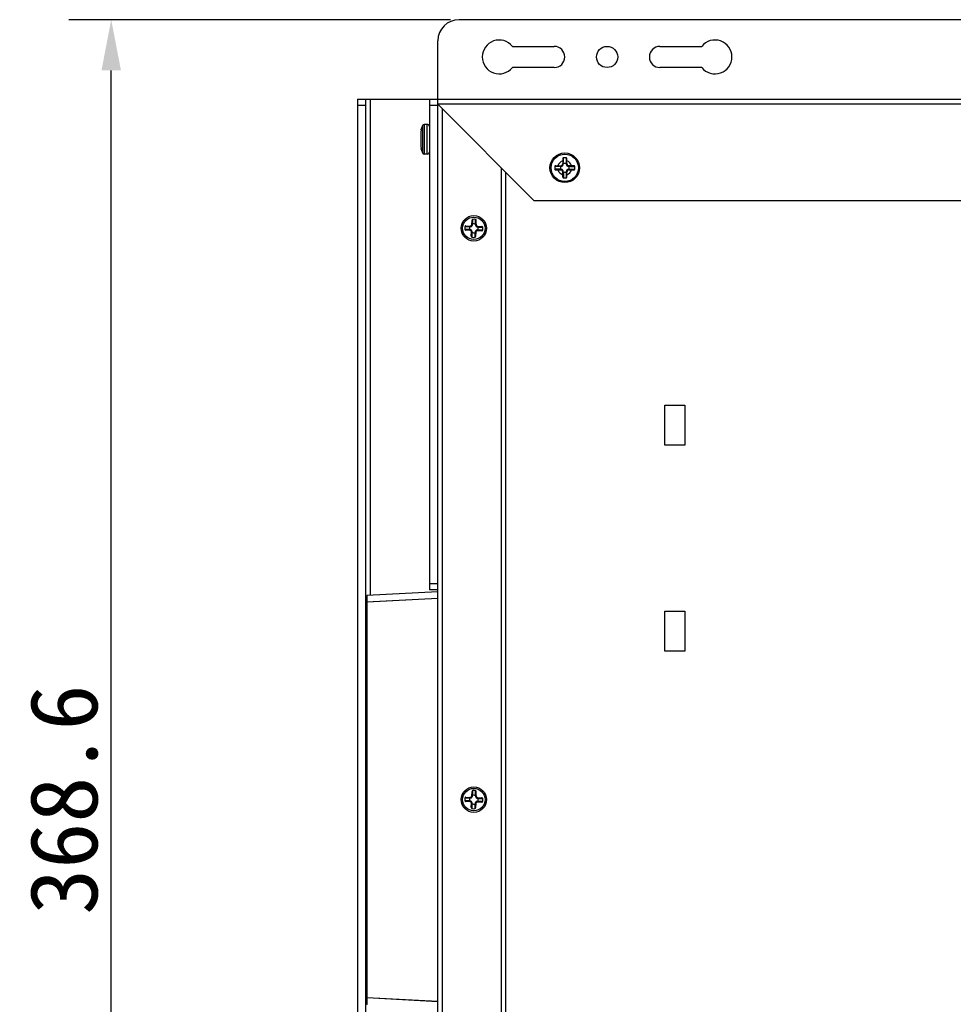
# Model space of a CAD drawing. Header units: millimetres. Extents: x 818 to 1412, y 141 to 561.
# Tile 23 of 86: x 992 to 1048, y 375 to 434. Entities that reach past the tile are written whole.
import ezdxf

# ---------------------------------------------------------------- set-up
doc = ezdxf.new("R2010")
doc.units = ezdxf.units.MM
doc.header["$LTSCALE"] = 61.468
doc.header["$PDMODE"] = 3
doc.header["$PDSIZE"] = 0.3125
doc.layers.get('0').update_dxf_attribs({"linetype": 'CONTINUOUS'})
doc.layers.get('Defpoints').update_dxf_attribs({"linetype": 'CONTINUOUS'})
doc.styles.get("Standard").update_dxf_attribs({"font": 'simfang.ttf'})
doc.dimstyles.new('DIMSTYLE_1', dxfattribs={"dimtxt": 4, "dimasz": 3, "dimexe": 2.5, "dimexo": 0.5, "dimgap": 0.75, "dimtad": 1, "dimlfac": 4, "dimdsep": 46, "dimtxsty": 'STANDARD', "dimblk": '_FILLED', "dimcen": 0.09, "dimclrt": 3, "dimazin": 2, "dimtp": 0.5, "dimtm": 0.5, "dimtfac": 1, "dimtofl": 0, "dimtmove": 0, "dimatfit": 3, "dimldrblk": '_FILLED', "dimfxl": 1, "dimtolj": 1, "dimarcsym": 0})

# ---------------------------------------------------------------- blocks, each defined once
blk = doc.blocks.new('_FILLED')
at = {"color": 0, "linetype": 'ByBlock'}
blk.add_solid([(0, 0), (-1, 0.192), (-1, -0.192)], dxfattribs=at)
blk = doc.blocks.new('*D11')
at = {"color": 0, "lineweight": -2}
for p, q in [((1017.914, 433.647), (995.363, 433.647)), ((997.863, 344.497), (997.863, 430.647)), ((1017.914, 341.497), (995.363, 341.497))]:
    blk.add_line(p, q, dxfattribs=at)
at = {"layer": 'Defpoints', "color": 0}
for p in [(997.863, 433.647), (1018.414, 433.647), (1018.414, 341.497)]:
    blk.add_point(p, dxfattribs=at)
at = {"color": 0, "lineweight": -2, "xscale": 3, "yscale": 3, "zscale": 3}
for p, rotation in [((997.863, 433.647), 90), ((997.863, 341.497), 270)]:
    blk.add_blockref('_FILLED', p, dxfattribs=dict(at, rotation=rotation))
at = {"color": 3, "insert": (995.079, 387.572), "char_height": 4, "attachment_point": 5, "rotation": 90}
blk.add_mtext('\\A1;368.6', dxfattribs=at)

msp = doc.modelspace()

# ---------------------------------------------------------------- linework, layer by layer
at = {"linetype": 'Continuous'}
for p, q in [((1098.4142, 433.6465), (1018.4142, 433.6465)), ((1017.1642, 428.6465), (1017.1642, 432.3965)), ((1021.5698, 432.0715), (1024.0392, 432.0715)), ((1030.2892, 432.0715), (1032.7586, 432.0715)), ((1024.0392, 430.8215), (1021.5698, 430.8215)), ((1032.7586, 430.8215), (1030.2892, 430.8215)), ((1012.4142, 428.9465), (1012.4142, 346.1655)), ((1012.4142, 428.9465), (1017.1642, 428.9465)), ((1012.9142, 346.1655), (1012.9142, 428.9465)), ((1013.1642, 428.9465), (1013.1642, 399.6351)), ((1016.6642, 428.9465), (1016.6642, 399.9726)), ((1017.1642, 428.9465), (1099.6642, 428.9465)), ((1012.9142, 428.5715), (1012.4142, 428.5715)), ((1017.1642, 428.5715), (1016.6642, 428.5715)), ((1017.1642, 346.4965), (1017.1642, 428.6465)), ((1022.8642, 422.9465), (1017.1642, 428.6465)), ((1099.6642, 428.6465), (1017.1642, 428.6465)), ((1017.4142, 428.3965), (1017.4142, 346.7465)), ((1016.1642, 426.9907), (1016.1642, 426.7103)), ((1016.1757, 427.1372), (1016.1759, 427.139)), ((1016.1759, 427.139), (1016.1764, 427.1421)), ((1016.1764, 427.1421), (1016.1781, 427.153)), ((1016.1781, 427.153), (1016.1798, 427.1643)), ((1016.1798, 427.1643), (1016.1799, 427.1653)), ((1016.1804, 427.1688), (1016.1805, 427.1693)), ((1016.1805, 427.1693), (1016.1809, 427.1722)), ((1016.1813, 427.1761), (1016.1813, 427.1816)), ((1016.251, 427.3895), (1016.251, 425.781)), ((1016.3636, 427.4603), (1016.3636, 425.7103)), ((1016.5392, 427.4603), (1016.3636, 427.4603)), ((1016.5392, 425.7103), (1016.5392, 427.4603)), ((1016.1736, 426.7103), (1016.1642, 426.7103)), ((1016.1642, 426.4603), (1016.1642, 426.1798)), ((1016.1642, 426.4603), (1016.1736, 426.4603)), ((1016.1813, 426.5044), (1016.1813, 426.6661)), ((1016.1759, 426.0315), (1016.1757, 426.0333)), ((1016.1764, 426.0285), (1016.1759, 426.0315)), ((1016.1781, 426.0175), (1016.1764, 426.0285)), ((1016.1799, 426.0052), (1016.1798, 426.0062)), ((1016.1805, 426.0013), (1016.1804, 426.0017)), ((1016.1813, 425.9889), (1016.1813, 425.9944)), ((1016.5392, 425.7103), (1016.3636, 425.7103)), ((1024.5392, 425.4344), (1024.5392, 425.0812)), ((1024.7892, 425.0815), (1024.7892, 425.4344)), ((1020.9142, 424.8965), (1020.9142, 350.2465)), ((1021.1642, 424.6465), (1021.1642, 350.4965)), ((1024.1263, 425.0215), (1024.4795, 425.0215)), ((1024.1263, 424.7715), (1024.4795, 424.7715)), ((1024.4205, 424.9865), (1024.4423, 424.9865)), ((1024.4423, 424.8065), (1024.4205, 424.8065)), ((1024.5392, 424.3587), (1024.5392, 424.7116)), ((1024.5742, 425.1185), (1024.5742, 425.1402)), ((1024.5742, 424.6528), (1024.5742, 424.6746)), ((1024.7542, 425.1402), (1024.7542, 425.1185)), ((1024.7542, 424.6746), (1024.7542, 424.6528)), ((1024.7892, 424.3587), (1024.7892, 424.7118)), ((1025.2021, 425.0215), (1024.8489, 425.0215)), ((1024.8489, 424.7715), (1025.2021, 424.7715)), ((1024.8861, 424.9865), (1024.9079, 424.9865)), ((1024.9079, 424.8065), (1024.8861, 424.8065)), ((1093.9642, 422.9465), (1022.8642, 422.9465)), ((1019.1734, 421.5149), (1019.187, 421.7974)), ((1019.2309, 421.8166), (1019.2332, 421.8526)), ((1019.2309, 421.8166), (1019.2332, 421.8526)), ((1019.395, 421.8086), (1019.3962, 421.8447)), ((1019.4231, 421.5027), (1019.4368, 421.7853)), ((1018.7941, 421.2632), (1018.7581, 421.2655)), ((1018.7941, 421.2632), (1018.7581, 421.2655)), ((1018.766, 421.4285), (1018.8021, 421.4273)), ((1019.0958, 421.2057), (1018.8133, 421.2194)), ((1018.8254, 421.4691), (1019.108, 421.4554)), ((1019.06, 421.2425), (1019.0414, 421.2434)), ((1019.0501, 421.4232), (1019.0687, 421.4223)), ((1019.1416, 420.8577), (1019.1553, 421.1403)), ((1019.2102, 421.5507), (1019.2111, 421.5693)), ((1019.3909, 421.5606), (1019.39, 421.542)), ((1019.405, 421.1281), (1019.3914, 420.8457)), ((1019.4704, 421.1876), (1019.753, 421.174)), ((1019.4826, 421.4373), (1019.7651, 421.4237)), ((1019.5283, 421.2199), (1019.5097, 421.2208)), ((1019.5184, 421.4005), (1019.537, 421.3997)), ((1019.8124, 421.2145), (1019.7763, 421.2158)), ((1019.7843, 421.3798), (1019.8203, 421.3776)), ((1019.1822, 420.7983), (1019.1834, 420.8344)), ((1019.1875, 421.0824), (1019.1884, 421.101)), ((1019.3475, 420.8264), (1019.3452, 420.7904)), ((1019.3475, 420.8264), (1019.3452, 420.7904)), ((1019.3682, 421.0924), (1019.3673, 421.0737)), ((1030.58, 408.5218), (1030.58, 410.8713)), ((1030.58, 410.8713), (1031.7484, 410.8713)), ((1031.7484, 410.8713), (1031.7484, 408.5218)), ((1031.7484, 408.5218), (1030.58, 408.5218)), ((1016.6642, 400.3476), (1017.1642, 400.3476)), ((1017.1642, 399.848), (1012.9642, 399.6279)), ((1012.9642, 375.4841), (1012.9642, 399.6279)), ((1012.9892, 375.4795), (1012.9892, 399.6259)), ((1017.1642, 399.9726), (1016.6642, 399.9726)), ((1012.9642, 399.253), (1017.1642, 399.4732)), ((1012.9892, 399.2511), (1017.1642, 399.4699)), ((1030.58, 396.347), (1030.58, 398.6965)), ((1030.58, 398.6965), (1031.7484, 398.6965)), ((1031.7484, 398.6965), (1031.7484, 396.347)), ((1031.7484, 396.347), (1030.58, 396.347)), ((1019.1734, 387.7649), (1019.187, 388.0474)), ((1019.2309, 388.0666), (1019.2332, 388.1026)), ((1019.395, 388.0586), (1019.3962, 388.0947)), ((1019.4231, 387.7527), (1019.4368, 388.0353)), ((1018.7941, 387.5132), (1018.7581, 387.5155)), ((1018.7941, 387.5132), (1018.7581, 387.5155)), ((1018.766, 387.6785), (1018.8021, 387.6773)), ((1019.0958, 387.4557), (1018.8133, 387.4694)), ((1018.8254, 387.7191), (1019.108, 387.7054)), ((1019.06, 387.4925), (1019.0414, 387.4934)), ((1019.0501, 387.6732), (1019.0687, 387.6723)), ((1019.1416, 387.1077), (1019.1553, 387.3903)), ((1019.2102, 387.8007), (1019.2111, 387.8193)), ((1019.3909, 387.8106), (1019.39, 387.792)), ((1019.4704, 387.4376), (1019.753, 387.424)), ((1019.4826, 387.6873), (1019.7651, 387.6737)), ((1019.5283, 387.4699), (1019.5097, 387.4708)), ((1019.5184, 387.6505), (1019.537, 387.6497)), ((1019.8124, 387.4645), (1019.7763, 387.4658)), ((1019.7843, 387.6298), (1019.8203, 387.6276)), ((1019.1822, 387.0483), (1019.1834, 387.0844)), ((1019.1875, 387.3324), (1019.1884, 387.351)), ((1019.3475, 387.0764), (1019.3452, 387.0404)), ((1019.3682, 387.3424), (1019.3673, 387.3237)), ((1019.405, 387.3781), (1019.3914, 387.0957)), ((1017.1642, 375.6389), (1012.9642, 375.859)), ((1017.1642, 375.6356), (1012.9892, 375.8544)), ((1012.9642, 375.4841), (1012.9894, 375.4828))]:
    msp.add_line(p, q, dxfattribs=at)
for centre, radius in [((1027.1642, 431.4465), 0.625), ((1024.6642, 424.8965), 0.875), ((1024.6642, 424.8965), 0.8043), ((1019.2892, 421.3215), 0.75), ((1019.2892, 421.3215), 0.6625), ((1019.2892, 387.5715), 0.75), ((1019.2892, 387.5715), 0.6625)]:
    msp.add_circle(centre, radius, dxfattribs=at)
for centre, radius, start, end in [((1018.4142, 432.3965), 1.25, 90, 180), ((1020.7892, 431.4465), 1, 38.682187, 321.317813), ((1033.5392, 431.4465), 1, 218.682187, 141.317813), ((1024.0392, 431.4465), 0.625, 270, 90), ((1030.2892, 431.4465), 0.625, 90, 270), ((1017.1022, 426.991), 0.938, 174.613607, 180.016023), ((1017.0869, 426.9922), 0.9226, 173.822079, 174.595077), ((1017.0807, 426.9928), 0.9165, 173.213965, 173.821899), ((1017.0716, 426.9939), 0.9073, 171.812644, 173.215301), ((1018.4752, 426.7911), 2.3255, 171.441565, 171.792336), ((1015.5957, 427.2514), 0.5906, 351.62262, 351.961209), ((1017.0392, 427.0096), 0.875, 154.262045, 168.660011), ((1016.3636, 427.3353), 0.125, 90, 154.261877), ((1016.5392, 427.3353), 0.125, 0, 90), ((1017.1022, 426.1795), 0.938, 179.98397, 185.386364), ((1017.0869, 426.1784), 0.9227, 185.404921, 186.163122), ((1017.0808, 426.1777), 0.9165, 186.163268, 186.786), ((1017.0717, 426.1766), 0.9073, 186.784681, 188.187268), ((1018.4782, 426.3798), 2.3285, 188.207791, 188.55829), ((1014.2011, 425.7115), 2.0006, 8.471336, 8.798586), ((1015.6575, 425.9281), 0.5281, 8.018624, 8.397843), ((1015.9655, 425.971), 0.2171, 7.221381, 8.010761), ((1017.0392, 426.161), 0.875, 191.339989, 205.737955), ((1016.3636, 425.8353), 0.125, 205.738123, 270), ((1016.5392, 425.8353), 0.125, 270, 0), ((1024.6642, 424.8965), 0.4243, 107.133472, 162.866528), ((1024.6642, 424.8965), 0.5964, 82.20693, 97.793471), ((1024.6642, 424.8965), 0.4243, 17.133472, 72.866528), ((1024.6642, 424.8965), 0.5964, 172.206036, 187.793603), ((1024.6642, 424.8965), 0.4243, 197.133472, 252.866528), ((1024.6642, 424.8965), 0.2598, 159.732099, 200.267901), ((1024.6642, 424.8965), 0.2598, 69.732099, 110.267901), ((1024.6642, 424.8965), 0.2598, 249.732099, 290.267901), ((1024.6642, 424.8965), 0.4243, 287.133472, 342.866528), ((1024.6642, 424.8965), 0.2598, 339.732099, 20.267901), ((1024.6642, 424.8965), 0.5964, 352.206529, 7.792992), ((1024.6642, 424.8965), 0.5964, 262.206401, 277.793951), ((1019.2892, 421.3215), 0.534, 78.443235, 96.023176), ((1019.2892, 421.3215), 0.534, 168.44294, 186.023172), ((1019.2892, 421.3215), 0.2598, 156.965876, 197.501679), ((1019.0988, 421.2404), 0.0351, 239.748563, 241.124735), ((1019.2081, 421.5119), 0.0351, 149.748474, 151.124665), ((1019.2892, 421.3215), 0.2598, 66.965876, 107.501679), ((1019.4796, 421.4026), 0.0351, 59.748563, 61.124735), ((1019.2892, 421.3215), 0.2598, 336.965876, 17.501679), ((1019.2892, 421.3215), 0.534, 348.443737, 6.024174), ((1019.2892, 421.3215), 0.534, 258.443959, 276.02451), ((1019.2892, 421.3215), 0.2598, 246.965876, 287.501679), ((1019.3703, 421.1311), 0.0351, 329.748474, 331.124669), ((1019.2892, 387.5715), 0.534, 78.443235, 96.023176), ((1019.2892, 387.5715), 0.534, 168.44294, 186.023172), ((1019.2892, 387.5715), 0.2598, 156.965876, 197.501679), ((1019.0988, 387.4904), 0.0351, 239.748563, 241.124735), ((1019.2081, 387.7619), 0.0351, 149.748474, 151.124665), ((1019.2892, 387.5715), 0.2598, 66.965876, 107.501679), ((1019.4796, 387.6526), 0.0351, 59.748563, 61.124735), ((1019.2892, 387.5715), 0.2598, 336.965876, 17.501679), ((1019.2892, 387.5715), 0.534, 348.443737, 6.024174), ((1019.2892, 387.5715), 0.534, 258.443959, 276.02451), ((1019.2892, 387.5715), 0.2598, 246.965876, 287.501679), ((1019.3703, 387.3811), 0.0351, 329.748474, 331.124669)]:
    msp.add_arc(centre, radius, start, end, dxfattribs=at)
for centre, major_axis, ratio, start_param, end_param in [((1024.4127, 425.148), (-0.09, 0.09), 0.9883345, -3.9211239, -2.3620614), ((1024.4127, 424.645), (0.09, 0.09), 0.9883345, -0.7795313, 0.7795313), ((1024.9157, 425.148), (0.09, 0.09), 0.9883345, -3.9211239, -2.3620614), ((1024.9157, 424.645), (-0.09, 0.09), 0.9883345, -0.7795313, 0.7795313), ((1019.0251, 421.0818), (0.095, 0.0863), 0.982677, -0.7766612, 0.7766612), ((1019.0494, 421.5856), (-0.0863, 0.095), 0.982677, -3.9182539, -2.3649315), ((1019.529, 421.0574), (-0.0863, 0.095), 0.982677, -0.7766612, 0.7766612), ((1019.5533, 421.5613), (0.095, 0.0863), 0.982677, 2.3649315, 3.9182539), ((1019.0251, 387.3318), (0.095, 0.0863), 0.982677, -0.7766612, 0.7766612), ((1019.0494, 387.8356), (-0.0863, 0.095), 0.982677, -3.9182539, -2.3649315), ((1019.529, 387.3074), (-0.0863, 0.095), 0.982677, -0.7766612, 0.7766612), ((1019.5533, 387.8113), (0.095, 0.0863), 0.982677, 2.3649315, 3.9182539)]:
    msp.add_ellipse(centre, major_axis=major_axis, ratio=ratio, start_param=start_param, end_param=end_param, dxfattribs=at)
for points, knots in [([(1016.1809, 427.1722), (1016.181, 427.1727), (1016.1811, 427.174), (1016.1813, 427.1753), (1016.1813, 427.1761)], [0, 0, 0, 0, 0.3436965, 1, 1, 1, 1]), ([(1016.1813, 426.6661), (1016.1813, 426.6721), (1016.1809, 426.6828), (1016.1794, 426.6965), (1016.1773, 426.7052), (1016.1754, 426.7093), (1016.1741, 426.7103), (1016.1736, 426.7103)], [0, 0, 0, 0, 0.388859, 0.7025127, 0.9072126, 0.9657382, 1, 1, 1, 1]), ([(1016.1736, 426.4603), (1016.1741, 426.4603), (1016.1754, 426.4613), (1016.1773, 426.4653), (1016.1794, 426.474), (1016.1809, 426.4877), (1016.1813, 426.4985), (1016.1813, 426.5044)], [0, 0, 0, 0, 0.034256, 0.0927679, 0.2974745, 0.6111687, 1, 1, 1, 1]), ([(1016.1813, 425.9944), (1016.1813, 425.9946), (1016.1812, 425.9959), (1016.181, 425.9972), (1016.1809, 425.9983)], [0, 0, 0, 0, 0.1545568, 1, 1, 1, 1]), ([(1024.5833, 425.4874), (1024.5771, 425.4865), (1024.5649, 425.4823), (1024.5504, 425.4698), (1024.5413, 425.4531), (1024.5392, 425.4406), (1024.5392, 425.4344)], [0, 0, 0, 0, 0.2512096, 0.501524, 0.7508628, 1, 1, 1, 1]), ([(1024.5742, 425.1402), (1024.5761, 425.1698), (1024.5786, 425.2282), (1024.5816, 425.344), (1024.5827, 425.4301), (1024.5833, 425.4874)], [0, 0, 0, 0, 0.2555544, 0.505619, 1, 1, 1, 1]), ([(1024.7892, 425.4344), (1024.7892, 425.4406), (1024.7871, 425.4531), (1024.778, 425.4698), (1024.7634, 425.4823), (1024.7513, 425.4865), (1024.7451, 425.4874)], [0, 0, 0, 0, 0.2491106, 0.4984704, 0.7488147, 1, 1, 1, 1]), ([(1024.7451, 425.4874), (1024.7457, 425.4301), (1024.7468, 425.344), (1024.7498, 425.2282), (1024.7523, 425.1698), (1024.7542, 425.1402)], [0, 0, 0, 0, 0.4943817, 0.7444459, 1, 1, 1, 1]), ([(1024.1263, 425.0215), (1024.1201, 425.0215), (1024.1076, 425.0194), (1024.0909, 425.0103), (1024.0784, 424.9958), (1024.0742, 424.9836), (1024.0733, 424.9774)], [0, 0, 0, 0, 0.2491153, 0.4984795, 0.7488136, 1, 1, 1, 1]), ([(1024.4205, 424.9865), (1024.391, 424.9846), (1024.3325, 424.9821), (1024.2167, 424.9791), (1024.1306, 424.978), (1024.0733, 424.9774)], [0, 0, 0, 0, 0.2555549, 0.5056199, 1, 1, 1, 1]), ([(1024.4205, 424.8065), (1024.391, 424.8084), (1024.3325, 424.8109), (1024.2167, 424.8139), (1024.1306, 424.815), (1024.0733, 424.8156)], [0, 0, 0, 0, 0.2555542, 0.505619, 1, 1, 1, 1]), ([(1024.0733, 424.8156), (1024.0742, 424.8094), (1024.0784, 424.7973), (1024.0909, 424.7828), (1024.1076, 424.7736), (1024.1201, 424.7715), (1024.1263, 424.7715)], [0, 0, 0, 0, 0.2512116, 0.5015178, 0.7508622, 1, 1, 1, 1]), ([(1024.4205, 424.9865), (1024.4218, 424.9914), (1024.4258, 425.0009), (1024.4355, 425.0125), (1024.4478, 425.0199), (1024.4568, 425.0215), (1024.4611, 425.0215)], [0, 0, 0, 0, 0.2663233, 0.5299847, 0.7765213, 1, 1, 1, 1]), ([(1024.4205, 424.8065), (1024.4218, 424.8016), (1024.4258, 424.7921), (1024.4355, 424.7805), (1024.4478, 424.7732), (1024.4568, 424.7715), (1024.4611, 424.7715)], [0, 0, 0, 0, 0.2663237, 0.5299853, 0.7765217, 1, 1, 1, 1]), ([(1024.4423, 424.9865), (1024.4575, 424.9865), (1024.4825, 424.9898), (1024.5146, 425.0039), (1024.5385, 425.0222), (1024.5568, 425.0461), (1024.5709, 425.0783), (1024.5742, 425.1032), (1024.5742, 425.1185)], [0, 0, 0, 0, 0.2192758, 0.353612, 0.5000012, 0.6463898, 0.780726, 1, 1, 1, 1]), ([(1024.4423, 424.9865), (1024.4434, 424.9913), (1024.4469, 425.0005), (1024.4555, 425.0121), (1024.4667, 425.0198), (1024.4752, 425.0215), (1024.4793, 425.0215)], [0, 0, 0, 0, 0.2700347, 0.5355223, 0.7801852, 1, 1, 1, 1]), ([(1024.4423, 424.8065), (1024.4434, 424.8017), (1024.4469, 424.7925), (1024.4555, 424.7809), (1024.4667, 424.7733), (1024.4752, 424.7715), (1024.4793, 424.7715)], [0, 0, 0, 0, 0.2700346, 0.5355222, 0.7801851, 1, 1, 1, 1]), ([(1024.5742, 424.6746), (1024.5742, 424.6899), (1024.5709, 424.7148), (1024.5568, 424.7469), (1024.5385, 424.7708), (1024.5146, 424.7891), (1024.4825, 424.8032), (1024.4575, 424.8065), (1024.4423, 424.8065)], [0, 0, 0, 0, 0.2192747, 0.3536109, 0.5000009, 0.6463904, 0.780726, 1, 1, 1, 1]), ([(1024.5392, 425.0812), (1024.5392, 425.075), (1024.5382, 425.0646), (1024.5329, 425.0494), (1024.524, 425.0367), (1024.5112, 425.0278), (1024.4961, 425.0225), (1024.4857, 425.0215), (1024.4795, 425.0215)], [0, 0, 0, 0, 0.1947192, 0.3257942, 0.5001501, 0.6743934, 0.8053736, 1, 1, 1, 1]), ([(1024.4795, 424.7715), (1024.4857, 424.7715), (1024.4962, 424.7705), (1024.5114, 424.7652), (1024.5242, 424.7562), (1024.5331, 424.7433), (1024.5382, 424.7282), (1024.5392, 424.7178), (1024.5392, 424.7116)], [0, 0, 0, 0, 0.1950329, 0.3265391, 0.5015586, 0.6753759, 0.8058854, 1, 1, 1, 1]), ([(1024.5742, 425.1402), (1024.5693, 425.1389), (1024.5598, 425.1349), (1024.5482, 425.1253), (1024.5408, 425.113), (1024.5392, 425.1039), (1024.5392, 425.0996)], [0, 0, 0, 0, 0.2663239, 0.5299856, 0.7765219, 1, 1, 1, 1]), ([(1024.5742, 425.1185), (1024.5694, 425.1173), (1024.5602, 425.1138), (1024.5486, 425.1052), (1024.541, 425.094), (1024.5392, 425.0855), (1024.5392, 425.0815)], [0, 0, 0, 0, 0.2700345, 0.535522, 0.7801849, 1, 1, 1, 1]), ([(1024.5742, 424.6746), (1024.5694, 424.6757), (1024.5602, 424.6792), (1024.5486, 424.6878), (1024.541, 424.699), (1024.5392, 424.7076), (1024.5392, 424.7116)], [0, 0, 0, 0, 0.2700342, 0.5355214, 0.7801845, 1, 1, 1, 1]), ([(1024.5742, 424.6528), (1024.5693, 424.6541), (1024.5598, 424.6581), (1024.5482, 424.6678), (1024.5408, 424.6801), (1024.5392, 424.6891), (1024.5392, 424.6934)], [0, 0, 0, 0, 0.2663237, 0.5299854, 0.7765217, 1, 1, 1, 1]), ([(1024.5742, 424.6528), (1024.5761, 424.6233), (1024.5786, 424.5648), (1024.5816, 424.4491), (1024.5827, 424.3629), (1024.5833, 424.3057)], [0, 0, 0, 0, 0.2555542, 0.505619, 1, 1, 1, 1]), ([(1024.7542, 424.6528), (1024.7523, 424.6233), (1024.7498, 424.5648), (1024.7468, 424.4491), (1024.7457, 424.3629), (1024.7451, 424.3057)], [0, 0, 0, 0, 0.2555546, 0.5056196, 1, 1, 1, 1]), ([(1024.7542, 425.1402), (1024.7591, 425.1389), (1024.7686, 425.1349), (1024.7802, 425.1253), (1024.7876, 425.113), (1024.7892, 425.1039), (1024.7892, 425.0996)], [0, 0, 0, 0, 0.2663245, 0.5299863, 0.7765224, 1, 1, 1, 1]), ([(1024.7542, 425.1185), (1024.7542, 425.1032), (1024.7575, 425.0783), (1024.7716, 425.0461), (1024.7899, 425.0222), (1024.8138, 425.0039), (1024.8459, 424.9898), (1024.8709, 424.9865), (1024.8861, 424.9865)], [0, 0, 0, 0, 0.2192747, 0.3536109, 0.5000009, 0.6463904, 0.780726, 1, 1, 1, 1]), ([(1024.7542, 425.1185), (1024.759, 425.1173), (1024.7682, 425.1138), (1024.7798, 425.1052), (1024.7874, 425.094), (1024.7892, 425.0855), (1024.7892, 425.0815)], [0, 0, 0, 0, 0.2700342, 0.5355214, 0.7801845, 1, 1, 1, 1]), ([(1024.8861, 424.8065), (1024.8709, 424.8065), (1024.8459, 424.8032), (1024.8138, 424.7891), (1024.7899, 424.7708), (1024.7716, 424.7469), (1024.7575, 424.7148), (1024.7542, 424.6899), (1024.7542, 424.6746)], [0, 0, 0, 0, 0.2192758, 0.353612, 0.5000012, 0.6463898, 0.780726, 1, 1, 1, 1]), ([(1024.7542, 424.6746), (1024.759, 424.6757), (1024.7682, 424.6792), (1024.7798, 424.6878), (1024.7874, 424.699), (1024.7892, 424.7076), (1024.7892, 424.7116)], [0, 0, 0, 0, 0.2700345, 0.535522, 0.7801849, 1, 1, 1, 1]), ([(1024.7542, 424.6528), (1024.7591, 424.6541), (1024.7686, 424.6581), (1024.7802, 424.6678), (1024.7876, 424.6801), (1024.7892, 424.6891), (1024.7892, 424.6934)], [0, 0, 0, 0, 0.2663233, 0.5299847, 0.7765213, 1, 1, 1, 1]), ([(1024.8489, 425.0215), (1024.8427, 425.0215), (1024.8322, 425.0225), (1024.817, 425.0278), (1024.8042, 425.0368), (1024.7953, 425.0497), (1024.7902, 425.0648), (1024.7892, 425.0753), (1024.7892, 425.0815)], [0, 0, 0, 0, 0.1950329, 0.3265391, 0.5015586, 0.6753759, 0.8058854, 1, 1, 1, 1]), ([(1024.7892, 424.7118), (1024.7892, 424.718), (1024.7902, 424.7285), (1024.7955, 424.7436), (1024.8044, 424.7564), (1024.8172, 424.7653), (1024.8323, 424.7705), (1024.8427, 424.7715), (1024.8489, 424.7715)], [0, 0, 0, 0, 0.1947192, 0.3257942, 0.5001501, 0.6743934, 0.8053736, 1, 1, 1, 1]), ([(1024.8861, 424.9865), (1024.885, 424.9913), (1024.8815, 425.0005), (1024.8729, 425.0121), (1024.8617, 425.0198), (1024.8531, 425.0215), (1024.8491, 425.0215)], [0, 0, 0, 0, 0.2700346, 0.5355222, 0.7801851, 1, 1, 1, 1]), ([(1024.8861, 424.8065), (1024.885, 424.8017), (1024.8815, 424.7925), (1024.8729, 424.7809), (1024.8617, 424.7733), (1024.8531, 424.7715), (1024.8491, 424.7715)], [0, 0, 0, 0, 0.2700347, 0.5355223, 0.7801852, 1, 1, 1, 1]), ([(1024.9079, 424.9865), (1024.9066, 424.9914), (1024.9026, 425.0009), (1024.8929, 425.0125), (1024.8806, 425.0199), (1024.8716, 425.0215), (1024.8673, 425.0215)], [0, 0, 0, 0, 0.2663246, 0.5299864, 0.7765225, 1, 1, 1, 1]), ([(1024.9079, 424.8065), (1024.9066, 424.8016), (1024.9026, 424.7921), (1024.8929, 424.7805), (1024.8806, 424.7732), (1024.8716, 424.7715), (1024.8673, 424.7715)], [0, 0, 0, 0, 0.2663239, 0.5299856, 0.7765219, 1, 1, 1, 1]), ([(1024.9079, 424.9865), (1024.9374, 424.9846), (1024.9959, 424.9821), (1025.1116, 424.9791), (1025.1978, 424.978), (1025.255, 424.9774)], [0, 0, 0, 0, 0.255554, 0.5056181, 1, 1, 1, 1]), ([(1024.9079, 424.8065), (1024.9374, 424.8084), (1024.9959, 424.8109), (1025.1116, 424.8139), (1025.1978, 424.815), (1025.255, 424.8156)], [0, 0, 0, 0, 0.2555544, 0.505619, 1, 1, 1, 1]), ([(1025.255, 424.9774), (1025.2542, 424.9836), (1025.25, 424.9958), (1025.2375, 425.0103), (1025.2208, 425.0194), (1025.2083, 425.0215), (1025.2021, 425.0215)], [0, 0, 0, 0, 0.2512116, 0.5015187, 0.7508625, 1, 1, 1, 1]), ([(1025.2021, 424.7715), (1025.2083, 424.7715), (1025.2208, 424.7736), (1025.2375, 424.7828), (1025.25, 424.7973), (1025.2542, 424.8094), (1025.255, 424.8156)], [0, 0, 0, 0, 0.2491152, 0.4984789, 0.7488136, 1, 1, 1, 1]), ([(1024.5392, 424.3587), (1024.5392, 424.3524), (1024.5413, 424.3399), (1024.5504, 424.3232), (1024.5649, 424.3107), (1024.5771, 424.3065), (1024.5833, 424.3057)], [0, 0, 0, 0, 0.2491106, 0.498471, 0.7488147, 1, 1, 1, 1]), ([(1024.7451, 424.3057), (1024.7513, 424.3065), (1024.7635, 424.3107), (1024.778, 424.3232), (1024.7871, 424.3399), (1024.7892, 424.3524), (1024.7892, 424.3587)], [0, 0, 0, 0, 0.2512095, 0.5015232, 0.7508626, 1, 1, 1, 1]), ([(1019.2332, 421.8526), (1019.2267, 421.8519), (1019.214, 421.8476), (1019.1993, 421.8342), (1019.1899, 421.8168), (1019.1874, 421.8039), (1019.187, 421.7974)], [0, 0, 0, 0, 0.2495137, 0.4993952, 0.7495802, 1, 1, 1, 1]), ([(1019.22, 421.6637), (1019.2211, 421.6765), (1019.225, 421.7275), (1019.2284, 421.7785), (1019.2309, 421.8166)], [0, 0, 0, 0, 0.2517513, 1, 1, 1, 1]), ([(1019.391, 421.6544), (1019.3912, 421.6673), (1019.3922, 421.7187), (1019.3937, 421.7702), (1019.395, 421.8086)], [0, 0, 0, 0, 0.2517732, 1, 1, 1, 1]), ([(1019.4368, 421.7853), (1019.4371, 421.7918), (1019.4358, 421.8049), (1019.4281, 421.8232), (1019.4147, 421.8379), (1019.4025, 421.8434), (1019.3962, 421.8447)], [0, 0, 0, 0, 0.2504117, 0.5006647, 0.750567, 1, 1, 1, 1]), ([(1018.7581, 421.2655), (1018.7588, 421.259), (1018.7631, 421.2463), (1018.7765, 421.2316), (1018.7939, 421.2222), (1018.8068, 421.2197), (1018.8133, 421.2194)], [0, 0, 0, 0, 0.2495137, 0.4993952, 0.7495802, 1, 1, 1, 1]), ([(1018.8254, 421.4691), (1018.8189, 421.4694), (1018.8058, 421.4681), (1018.7875, 421.4604), (1018.7728, 421.4471), (1018.7673, 421.4348), (1018.766, 421.4285)], [0, 0, 0, 0, 0.2504116, 0.5006645, 0.7505669, 1, 1, 1, 1]), ([(1018.947, 421.2523), (1018.9342, 421.2534), (1018.8832, 421.2574), (1018.8323, 421.2608), (1018.7941, 421.2632)], [0, 0, 0, 0, 0.2517513, 1, 1, 1, 1]), ([(1018.8021, 421.4273), (1018.8149, 421.4269), (1018.8663, 421.4252), (1018.9177, 421.4239), (1018.9563, 421.4234)], [0, 0, 0, 0, 0.2485784, 1, 1, 1, 1]), ([(1019.0414, 421.2434), (1019.0334, 421.2443), (1019.002, 421.2476), (1018.9705, 421.2504), (1018.947, 421.2523)], [0, 0, 0, 0, 0.2536174, 1, 1, 1, 1]), ([(1018.9563, 421.4234), (1018.9641, 421.4232), (1018.9953, 421.4229), (1019.0266, 421.4228), (1019.0501, 421.4232)], [0, 0, 0, 0, 0.2470529, 1, 1, 1, 1]), ([(1019.0414, 421.2434), (1019.0425, 421.2384), (1019.046, 421.2287), (1019.0551, 421.2167), (1019.067, 421.2088), (1019.076, 421.2067), (1019.0803, 421.2065)], [0, 0, 0, 0, 0.2658335, 0.529359, 0.7760915, 1, 1, 1, 1]), ([(1019.0501, 421.4232), (1019.0517, 421.428), (1019.0561, 421.4373), (1019.0663, 421.4484), (1019.0789, 421.4552), (1019.0881, 421.4564), (1019.0924, 421.4562)], [0, 0, 0, 0, 0.2658315, 0.5293565, 0.7760898, 1, 1, 1, 1]), ([(1019.1884, 421.101), (1019.1892, 421.1166), (1019.1873, 421.1423), (1019.1749, 421.1761), (1019.1573, 421.2018), (1019.1335, 421.2218), (1019.1009, 421.2374), (1019.0756, 421.2417), (1019.06, 421.2425)], [0, 0, 0, 0, 0.2179277, 0.3525224, 0.4999996, 0.6474776, 0.7820725, 1, 1, 1, 1]), ([(1019.06, 421.2425), (1019.0613, 421.2358), (1019.066, 421.2232), (1019.0756, 421.2134), (1019.0812, 421.2101)], [0, 0, 0, 0, 0.5137088, 1, 1, 1, 1]), ([(1019.0687, 421.4223), (1019.0843, 421.4215), (1019.1099, 421.4234), (1019.1438, 421.4358), (1019.1695, 421.4534), (1019.1895, 421.4773), (1019.2051, 421.5098), (1019.2094, 421.5351), (1019.2102, 421.5507)], [0, 0, 0, 0, 0.2179275, 0.3525223, 0.5000006, 0.647478, 0.7820724, 1, 1, 1, 1]), ([(1019.0687, 421.4223), (1019.0701, 421.427), (1019.0741, 421.4361), (1019.0834, 421.4472), (1019.0951, 421.4543), (1019.1038, 421.4556), (1019.1079, 421.4554)], [0, 0, 0, 0, 0.2685637, 0.5334998, 0.7788017, 1, 1, 1, 1]), ([(1019.0819, 421.2097), (1019.083, 421.2091), (1019.0874, 421.207), (1019.0922, 421.2059), (1019.0958, 421.2057)], [0, 0, 0, 0, 0.2625236, 1, 1, 1, 1]), ([(1019.0958, 421.2057), (1019.1023, 421.2054), (1019.1133, 421.204), (1019.129, 421.198), (1019.1422, 421.1882), (1019.1508, 421.1742), (1019.1552, 421.1579), (1019.1556, 421.1469), (1019.1553, 421.1403)], [0, 0, 0, 0, 0.1952129, 0.3251925, 0.4992951, 0.6739739, 0.8043945, 1, 1, 1, 1]), ([(1019.1734, 421.5149), (1019.1731, 421.5084), (1019.1717, 421.4974), (1019.1657, 421.4817), (1019.1559, 421.4685), (1019.1419, 421.4599), (1019.1256, 421.4555), (1019.1145, 421.4551), (1019.108, 421.4554)], [0, 0, 0, 0, 0.195203, 0.3251757, 0.4992667, 0.6739537, 0.8043839, 1, 1, 1, 1]), ([(1019.1875, 421.0824), (1019.1827, 421.084), (1019.1734, 421.0884), (1019.1623, 421.0986), (1019.1555, 421.1113), (1019.1543, 421.1204), (1019.1545, 421.1247)], [0, 0, 0, 0, 0.2658335, 0.529359, 0.7760915, 1, 1, 1, 1]), ([(1019.1884, 421.101), (1019.1837, 421.1024), (1019.1746, 421.1064), (1019.1635, 421.1157), (1019.1564, 421.1274), (1019.1551, 421.1361), (1019.1553, 421.1402)], [0, 0, 0, 0, 0.2685636, 0.5334995, 0.7788015, 1, 1, 1, 1]), ([(1019.1774, 421.5288), (1019.1768, 421.5277), (1019.1747, 421.5233), (1019.1736, 421.5185), (1019.1734, 421.5149)], [0, 0, 0, 0, 0.2625236, 1, 1, 1, 1]), ([(1019.2111, 421.5693), (1019.2061, 421.5682), (1019.1964, 421.5647), (1019.1844, 421.5556), (1019.1764, 421.5437), (1019.1744, 421.5347), (1019.1741, 421.5304)], [0, 0, 0, 0, 0.2658335, 0.529359, 0.7760915, 1, 1, 1, 1]), ([(1019.2102, 421.5507), (1019.2035, 421.5494), (1019.1909, 421.5447), (1019.181, 421.5351), (1019.1778, 421.5296)], [0, 0, 0, 0, 0.5137089, 1, 1, 1, 1]), ([(1019.2111, 421.5693), (1019.212, 421.5773), (1019.2153, 421.6087), (1019.2181, 421.6402), (1019.22, 421.6637)], [0, 0, 0, 0, 0.2536174, 1, 1, 1, 1]), ([(1019.5097, 421.2208), (1019.4941, 421.2215), (1019.4685, 421.2196), (1019.4346, 421.2072), (1019.4089, 421.1896), (1019.3889, 421.1658), (1019.3733, 421.1333), (1019.369, 421.1079), (1019.3682, 421.0924)], [0, 0, 0, 0, 0.2179275, 0.3525223, 0.5000006, 0.647478, 0.7820724, 1, 1, 1, 1]), ([(1019.39, 421.542), (1019.3892, 421.5264), (1019.3911, 421.5008), (1019.4035, 421.4669), (1019.4211, 421.4412), (1019.4449, 421.4213), (1019.4774, 421.4056), (1019.5028, 421.4013), (1019.5184, 421.4005)], [0, 0, 0, 0, 0.2179277, 0.3525224, 0.4999996, 0.6474776, 0.7820725, 1, 1, 1, 1]), ([(1019.39, 421.542), (1019.3947, 421.5406), (1019.4038, 421.5366), (1019.4149, 421.5274), (1019.422, 421.5156), (1019.4233, 421.5069), (1019.4231, 421.5028)], [0, 0, 0, 0, 0.2685636, 0.5334995, 0.7788015, 1, 1, 1, 1]), ([(1019.3909, 421.5606), (1019.3907, 421.5685), (1019.3904, 421.5998), (1019.3907, 421.631), (1019.391, 421.6544)], [0, 0, 0, 0, 0.253591, 1, 1, 1, 1]), ([(1019.3909, 421.5606), (1019.3957, 421.5591), (1019.405, 421.5546), (1019.4161, 421.5444), (1019.4229, 421.5318), (1019.4241, 421.5226), (1019.4239, 421.5183)], [0, 0, 0, 0, 0.2658321, 0.5293572, 0.7760903, 1, 1, 1, 1]), ([(1019.401, 421.1142), (1019.4016, 421.1153), (1019.4037, 421.1197), (1019.4048, 421.1246), (1019.405, 421.1281)], [0, 0, 0, 0, 0.2625236, 1, 1, 1, 1]), ([(1019.405, 421.1281), (1019.4053, 421.1347), (1019.4067, 421.1456), (1019.4127, 421.1614), (1019.4225, 421.1745), (1019.4365, 421.1831), (1019.4528, 421.1875), (1019.4639, 421.1879), (1019.4704, 421.1876)], [0, 0, 0, 0, 0.195203, 0.3251757, 0.4992667, 0.6739537, 0.8043839, 1, 1, 1, 1]), ([(1019.4826, 421.4373), (1019.476, 421.4376), (1019.4651, 421.4391), (1019.4493, 421.445), (1019.4362, 421.4548), (1019.4276, 421.4688), (1019.4232, 421.4851), (1019.4228, 421.4962), (1019.4231, 421.5027)], [0, 0, 0, 0, 0.1952129, 0.3251925, 0.4992951, 0.6739739, 0.8043945, 1, 1, 1, 1]), ([(1019.5097, 421.2208), (1019.5083, 421.216), (1019.5043, 421.207), (1019.495, 421.1958), (1019.4833, 421.1887), (1019.4746, 421.1874), (1019.4705, 421.1876)], [0, 0, 0, 0, 0.2685637, 0.5334998, 0.7788017, 1, 1, 1, 1]), ([(1019.4965, 421.4333), (1019.4954, 421.4339), (1019.491, 421.436), (1019.4862, 421.4371), (1019.4826, 421.4373)], [0, 0, 0, 0, 0.2625236, 1, 1, 1, 1]), ([(1019.5283, 421.2199), (1019.5267, 421.215), (1019.5223, 421.2057), (1019.5121, 421.1946), (1019.4995, 421.1879), (1019.4903, 421.1867), (1019.486, 421.1869)], [0, 0, 0, 0, 0.2658335, 0.529359, 0.7760915, 1, 1, 1, 1]), ([(1019.5184, 421.4005), (1019.5171, 421.4072), (1019.5124, 421.4198), (1019.5028, 421.4297), (1019.4972, 421.4329)], [0, 0, 0, 0, 0.5137088, 1, 1, 1, 1]), ([(1019.537, 421.3997), (1019.5359, 421.4046), (1019.5324, 421.4143), (1019.5233, 421.4263), (1019.5114, 421.4343), (1019.5024, 421.4364), (1019.4981, 421.4366)], [0, 0, 0, 0, 0.2658321, 0.5293573, 0.7760903, 1, 1, 1, 1]), ([(1019.622, 421.2197), (1019.6143, 421.2198), (1019.5831, 421.2202), (1019.5518, 421.2202), (1019.5283, 421.2199)], [0, 0, 0, 0, 0.2470515, 1, 1, 1, 1]), ([(1019.537, 421.3997), (1019.5449, 421.3988), (1019.5764, 421.3954), (1019.6079, 421.3926), (1019.6314, 421.3907)], [0, 0, 0, 0, 0.2536264, 1, 1, 1, 1]), ([(1019.7763, 421.2158), (1019.7635, 421.2162), (1019.7121, 421.2178), (1019.6607, 421.2191), (1019.622, 421.2197)], [0, 0, 0, 0, 0.2485824, 1, 1, 1, 1]), ([(1019.6314, 421.3907), (1019.6442, 421.3897), (1019.6952, 421.3857), (1019.7461, 421.3823), (1019.7843, 421.3798)], [0, 0, 0, 0, 0.2517517, 1, 1, 1, 1]), ([(1019.753, 421.174), (1019.7595, 421.1736), (1019.7726, 421.1749), (1019.7909, 421.1826), (1019.8056, 421.196), (1019.8111, 421.2082), (1019.8124, 421.2145)], [0, 0, 0, 0, 0.2504119, 0.5006652, 0.7505677, 1, 1, 1, 1]), ([(1019.8203, 421.3776), (1019.8196, 421.384), (1019.8152, 421.3967), (1019.8019, 421.4114), (1019.7845, 421.4208), (1019.7715, 421.4234), (1019.7651, 421.4237)], [0, 0, 0, 0, 0.2495133, 0.4993949, 0.74958, 1, 1, 1, 1]), ([(1019.1416, 420.8577), (1019.1413, 420.8512), (1019.1426, 420.8381), (1019.1503, 420.8199), (1019.1636, 420.8052), (1019.1759, 420.7996), (1019.1822, 420.7983)], [0, 0, 0, 0, 0.2504119, 0.5006651, 0.7505675, 1, 1, 1, 1]), ([(1019.1834, 420.8344), (1019.1839, 420.8472), (1019.1855, 420.8986), (1019.1868, 420.95), (1019.1874, 420.9887)], [0, 0, 0, 0, 0.2485824, 1, 1, 1, 1]), ([(1019.1874, 420.9887), (1019.1875, 420.9964), (1019.1879, 421.0276), (1019.1879, 421.0589), (1019.1875, 421.0824)], [0, 0, 0, 0, 0.2470515, 1, 1, 1, 1]), ([(1019.3452, 420.7904), (1019.3517, 420.7911), (1019.3644, 420.7955), (1019.3791, 420.8088), (1019.3885, 420.8262), (1019.391, 420.8392), (1019.3914, 420.8457)], [0, 0, 0, 0, 0.2495132, 0.4993947, 0.74958, 1, 1, 1, 1]), ([(1019.3584, 420.9793), (1019.3573, 420.9665), (1019.3534, 420.9156), (1019.3499, 420.8646), (1019.3475, 420.8264)], [0, 0, 0, 0, 0.2517523, 1, 1, 1, 1]), ([(1019.3673, 421.0737), (1019.3664, 421.0658), (1019.3631, 421.0343), (1019.3603, 421.0028), (1019.3584, 420.9793)], [0, 0, 0, 0, 0.2536132, 1, 1, 1, 1]), ([(1019.3673, 421.0737), (1019.3723, 421.0748), (1019.382, 421.0783), (1019.394, 421.0874), (1019.402, 421.0994), (1019.404, 421.1083), (1019.4042, 421.1126)], [0, 0, 0, 0, 0.2658316, 0.5293567, 0.7760899, 1, 1, 1, 1]), ([(1019.3682, 421.0924), (1019.3749, 421.0937), (1019.3875, 421.0984), (1019.3974, 421.1079), (1019.4006, 421.1135)], [0, 0, 0, 0, 0.5137089, 1, 1, 1, 1]), ([(1019.2332, 388.1026), (1019.2267, 388.1019), (1019.214, 388.0976), (1019.1993, 388.0842), (1019.1899, 388.0668), (1019.1874, 388.0539), (1019.187, 388.0474)], [0, 0, 0, 0, 0.2495137, 0.4993952, 0.7495802, 1, 1, 1, 1]), ([(1019.22, 387.9137), (1019.2211, 387.9265), (1019.225, 387.9775), (1019.2284, 388.0285), (1019.2309, 388.0666)], [0, 0, 0, 0, 0.2517513, 1, 1, 1, 1]), ([(1019.391, 387.9044), (1019.3912, 387.9173), (1019.3922, 387.9687), (1019.3937, 388.0202), (1019.395, 388.0586)], [0, 0, 0, 0, 0.2517732, 1, 1, 1, 1]), ([(1019.4368, 388.0353), (1019.4371, 388.0418), (1019.4358, 388.0549), (1019.4281, 388.0732), (1019.4147, 388.0879), (1019.4025, 388.0934), (1019.3962, 388.0947)], [0, 0, 0, 0, 0.2504117, 0.5006647, 0.750567, 1, 1, 1, 1]), ([(1018.7581, 387.5155), (1018.7588, 387.509), (1018.7631, 387.4963), (1018.7765, 387.4816), (1018.7939, 387.4722), (1018.8068, 387.4697), (1018.8133, 387.4694)], [0, 0, 0, 0, 0.2495137, 0.4993952, 0.7495802, 1, 1, 1, 1]), ([(1018.8254, 387.7191), (1018.8189, 387.7194), (1018.8058, 387.7181), (1018.7875, 387.7104), (1018.7728, 387.6971), (1018.7673, 387.6848), (1018.766, 387.6785)], [0, 0, 0, 0, 0.2504116, 0.5006645, 0.7505669, 1, 1, 1, 1]), ([(1018.947, 387.5023), (1018.9342, 387.5034), (1018.8832, 387.5074), (1018.8323, 387.5108), (1018.7941, 387.5132)], [0, 0, 0, 0, 0.2517513, 1, 1, 1, 1]), ([(1018.8021, 387.6773), (1018.8149, 387.6769), (1018.8663, 387.6752), (1018.9177, 387.6739), (1018.9563, 387.6734)], [0, 0, 0, 0, 0.2485784, 1, 1, 1, 1]), ([(1019.0414, 387.4934), (1019.0334, 387.4943), (1019.002, 387.4976), (1018.9705, 387.5004), (1018.947, 387.5023)], [0, 0, 0, 0, 0.2536174, 1, 1, 1, 1]), ([(1018.9563, 387.6734), (1018.9641, 387.6732), (1018.9953, 387.6729), (1019.0266, 387.6728), (1019.0501, 387.6732)], [0, 0, 0, 0, 0.2470529, 1, 1, 1, 1]), ([(1019.0414, 387.4934), (1019.0425, 387.4884), (1019.046, 387.4787), (1019.0551, 387.4667), (1019.067, 387.4588), (1019.076, 387.4567), (1019.0803, 387.4565)], [0, 0, 0, 0, 0.2658335, 0.529359, 0.7760915, 1, 1, 1, 1]), ([(1019.0501, 387.6732), (1019.0517, 387.678), (1019.0561, 387.6873), (1019.0663, 387.6984), (1019.0789, 387.7052), (1019.0881, 387.7064), (1019.0924, 387.7062)], [0, 0, 0, 0, 0.2658315, 0.5293565, 0.7760898, 1, 1, 1, 1]), ([(1019.1884, 387.351), (1019.1892, 387.3666), (1019.1873, 387.3923), (1019.1749, 387.4261), (1019.1573, 387.4518), (1019.1335, 387.4718), (1019.1009, 387.4874), (1019.0756, 387.4917), (1019.06, 387.4925)], [0, 0, 0, 0, 0.2179277, 0.3525224, 0.4999996, 0.6474776, 0.7820725, 1, 1, 1, 1]), ([(1019.06, 387.4925), (1019.0613, 387.4858), (1019.066, 387.4732), (1019.0756, 387.4634), (1019.0812, 387.4601)], [0, 0, 0, 0, 0.5137088, 1, 1, 1, 1]), ([(1019.0687, 387.6723), (1019.0843, 387.6715), (1019.1099, 387.6734), (1019.1438, 387.6858), (1019.1695, 387.7034), (1019.1895, 387.7273), (1019.2051, 387.7598), (1019.2094, 387.7851), (1019.2102, 387.8007)], [0, 0, 0, 0, 0.2179275, 0.3525223, 0.5000006, 0.647478, 0.7820724, 1, 1, 1, 1]), ([(1019.0687, 387.6723), (1019.0701, 387.677), (1019.0741, 387.6861), (1019.0834, 387.6972), (1019.0951, 387.7043), (1019.1038, 387.7056), (1019.1079, 387.7054)], [0, 0, 0, 0, 0.2685637, 0.5334998, 0.7788017, 1, 1, 1, 1]), ([(1019.0819, 387.4597), (1019.083, 387.4591), (1019.0874, 387.457), (1019.0922, 387.4559), (1019.0958, 387.4557)], [0, 0, 0, 0, 0.2625236, 1, 1, 1, 1]), ([(1019.0958, 387.4557), (1019.1023, 387.4554), (1019.1133, 387.454), (1019.129, 387.448), (1019.1422, 387.4382), (1019.1508, 387.4242), (1019.1552, 387.4079), (1019.1556, 387.3969), (1019.1553, 387.3903)], [0, 0, 0, 0, 0.1952129, 0.3251925, 0.4992951, 0.6739739, 0.8043945, 1, 1, 1, 1]), ([(1019.1734, 387.7649), (1019.1731, 387.7584), (1019.1717, 387.7474), (1019.1657, 387.7317), (1019.1559, 387.7185), (1019.1419, 387.7099), (1019.1256, 387.7055), (1019.1145, 387.7051), (1019.108, 387.7054)], [0, 0, 0, 0, 0.195203, 0.3251757, 0.4992667, 0.6739537, 0.8043839, 1, 1, 1, 1]), ([(1019.1884, 387.351), (1019.1837, 387.3524), (1019.1746, 387.3564), (1019.1635, 387.3657), (1019.1564, 387.3774), (1019.1551, 387.3861), (1019.1553, 387.3902)], [0, 0, 0, 0, 0.2685636, 0.5334995, 0.7788015, 1, 1, 1, 1]), ([(1019.1774, 387.7788), (1019.1768, 387.7777), (1019.1747, 387.7733), (1019.1736, 387.7685), (1019.1734, 387.7649)], [0, 0, 0, 0, 0.2625236, 1, 1, 1, 1]), ([(1019.2111, 387.8193), (1019.2061, 387.8182), (1019.1964, 387.8147), (1019.1844, 387.8056), (1019.1764, 387.7937), (1019.1744, 387.7847), (1019.1741, 387.7804)], [0, 0, 0, 0, 0.2658335, 0.529359, 0.7760915, 1, 1, 1, 1]), ([(1019.2102, 387.8007), (1019.2035, 387.7994), (1019.1909, 387.7947), (1019.181, 387.7851), (1019.1778, 387.7796)], [0, 0, 0, 0, 0.5137089, 1, 1, 1, 1]), ([(1019.2111, 387.8193), (1019.212, 387.8273), (1019.2153, 387.8587), (1019.2181, 387.8902), (1019.22, 387.9137)], [0, 0, 0, 0, 0.2536174, 1, 1, 1, 1]), ([(1019.5097, 387.4708), (1019.4941, 387.4715), (1019.4685, 387.4696), (1019.4346, 387.4572), (1019.4089, 387.4396), (1019.3889, 387.4158), (1019.3733, 387.3833), (1019.369, 387.3579), (1019.3682, 387.3424)], [0, 0, 0, 0, 0.2179275, 0.3525223, 0.5000006, 0.647478, 0.7820724, 1, 1, 1, 1]), ([(1019.39, 387.792), (1019.3892, 387.7764), (1019.3911, 387.7508), (1019.4035, 387.7169), (1019.4211, 387.6912), (1019.4449, 387.6713), (1019.4774, 387.6556), (1019.5028, 387.6513), (1019.5184, 387.6505)], [0, 0, 0, 0, 0.2179277, 0.3525224, 0.4999996, 0.6474776, 0.7820725, 1, 1, 1, 1]), ([(1019.39, 387.792), (1019.3947, 387.7906), (1019.4038, 387.7866), (1019.4149, 387.7774), (1019.422, 387.7656), (1019.4233, 387.7569), (1019.4231, 387.7528)], [0, 0, 0, 0, 0.2685636, 0.5334995, 0.7788015, 1, 1, 1, 1]), ([(1019.3909, 387.8106), (1019.3907, 387.8185), (1019.3904, 387.8498), (1019.3907, 387.881), (1019.391, 387.9044)], [0, 0, 0, 0, 0.253591, 1, 1, 1, 1]), ([(1019.3909, 387.8106), (1019.3957, 387.8091), (1019.405, 387.8046), (1019.4161, 387.7944), (1019.4229, 387.7818), (1019.4241, 387.7726), (1019.4239, 387.7683)], [0, 0, 0, 0, 0.2658321, 0.5293572, 0.7760903, 1, 1, 1, 1]), ([(1019.405, 387.3781), (1019.4053, 387.3847), (1019.4067, 387.3956), (1019.4127, 387.4114), (1019.4225, 387.4245), (1019.4365, 387.4331), (1019.4528, 387.4375), (1019.4639, 387.4379), (1019.4704, 387.4376)], [0, 0, 0, 0, 0.195203, 0.3251757, 0.4992667, 0.6739537, 0.8043839, 1, 1, 1, 1]), ([(1019.4826, 387.6873), (1019.476, 387.6876), (1019.4651, 387.6891), (1019.4493, 387.695), (1019.4362, 387.7048), (1019.4276, 387.7188), (1019.4232, 387.7351), (1019.4228, 387.7462), (1019.4231, 387.7527)], [0, 0, 0, 0, 0.1952129, 0.3251925, 0.4992951, 0.6739739, 0.8043945, 1, 1, 1, 1]), ([(1019.5097, 387.4708), (1019.5083, 387.466), (1019.5043, 387.457), (1019.495, 387.4458), (1019.4833, 387.4387), (1019.4746, 387.4374), (1019.4705, 387.4376)], [0, 0, 0, 0, 0.2685637, 0.5334998, 0.7788017, 1, 1, 1, 1]), ([(1019.4965, 387.6833), (1019.4954, 387.6839), (1019.491, 387.686), (1019.4862, 387.6871), (1019.4826, 387.6873)], [0, 0, 0, 0, 0.2625236, 1, 1, 1, 1]), ([(1019.5283, 387.4699), (1019.5267, 387.465), (1019.5223, 387.4557), (1019.5121, 387.4446), (1019.4995, 387.4379), (1019.4903, 387.4367), (1019.486, 387.4369)], [0, 0, 0, 0, 0.2658335, 0.529359, 0.7760915, 1, 1, 1, 1]), ([(1019.5184, 387.6505), (1019.5171, 387.6572), (1019.5124, 387.6698), (1019.5028, 387.6797), (1019.4972, 387.6829)], [0, 0, 0, 0, 0.5137088, 1, 1, 1, 1]), ([(1019.537, 387.6497), (1019.5359, 387.6546), (1019.5324, 387.6643), (1019.5233, 387.6763), (1019.5114, 387.6843), (1019.5024, 387.6864), (1019.4981, 387.6866)], [0, 0, 0, 0, 0.2658321, 0.5293573, 0.7760903, 1, 1, 1, 1]), ([(1019.622, 387.4697), (1019.6143, 387.4698), (1019.5831, 387.4702), (1019.5518, 387.4702), (1019.5283, 387.4699)], [0, 0, 0, 0, 0.2470515, 1, 1, 1, 1]), ([(1019.537, 387.6497), (1019.5449, 387.6488), (1019.5764, 387.6454), (1019.6079, 387.6426), (1019.6314, 387.6407)], [0, 0, 0, 0, 0.2536264, 1, 1, 1, 1]), ([(1019.7763, 387.4658), (1019.7635, 387.4662), (1019.7121, 387.4678), (1019.6607, 387.4691), (1019.622, 387.4697)], [0, 0, 0, 0, 0.2485824, 1, 1, 1, 1]), ([(1019.6314, 387.6407), (1019.6442, 387.6397), (1019.6952, 387.6357), (1019.7461, 387.6323), (1019.7843, 387.6298)], [0, 0, 0, 0, 0.2517517, 1, 1, 1, 1]), ([(1019.753, 387.424), (1019.7595, 387.4236), (1019.7726, 387.4249), (1019.7909, 387.4326), (1019.8056, 387.446), (1019.8111, 387.4582), (1019.8124, 387.4645)], [0, 0, 0, 0, 0.2504119, 0.5006652, 0.7505677, 1, 1, 1, 1]), ([(1019.8203, 387.6276), (1019.8196, 387.634), (1019.8152, 387.6467), (1019.8019, 387.6614), (1019.7845, 387.6708), (1019.7715, 387.6734), (1019.7651, 387.6737)], [0, 0, 0, 0, 0.2495133, 0.4993949, 0.74958, 1, 1, 1, 1]), ([(1019.1416, 387.1077), (1019.1413, 387.1012), (1019.1426, 387.0881), (1019.1503, 387.0699), (1019.1636, 387.0552), (1019.1759, 387.0496), (1019.1822, 387.0483)], [0, 0, 0, 0, 0.2504119, 0.5006651, 0.7505675, 1, 1, 1, 1]), ([(1019.1875, 387.3324), (1019.1827, 387.334), (1019.1734, 387.3384), (1019.1623, 387.3486), (1019.1555, 387.3613), (1019.1543, 387.3704), (1019.1545, 387.3747)], [0, 0, 0, 0, 0.2658335, 0.529359, 0.7760915, 1, 1, 1, 1]), ([(1019.1834, 387.0844), (1019.1839, 387.0972), (1019.1855, 387.1486), (1019.1868, 387.2), (1019.1874, 387.2387)], [0, 0, 0, 0, 0.2485824, 1, 1, 1, 1]), ([(1019.1874, 387.2387), (1019.1875, 387.2464), (1019.1879, 387.2776), (1019.1879, 387.3089), (1019.1875, 387.3324)], [0, 0, 0, 0, 0.2470515, 1, 1, 1, 1]), ([(1019.3452, 387.0404), (1019.3517, 387.0411), (1019.3644, 387.0455), (1019.3791, 387.0588), (1019.3885, 387.0762), (1019.391, 387.0892), (1019.3914, 387.0957)], [0, 0, 0, 0, 0.2495132, 0.4993947, 0.74958, 1, 1, 1, 1]), ([(1019.3584, 387.2293), (1019.3573, 387.2165), (1019.3534, 387.1656), (1019.3499, 387.1146), (1019.3475, 387.0764)], [0, 0, 0, 0, 0.2517523, 1, 1, 1, 1]), ([(1019.3673, 387.3237), (1019.3664, 387.3158), (1019.3631, 387.2843), (1019.3603, 387.2528), (1019.3584, 387.2293)], [0, 0, 0, 0, 0.2536132, 1, 1, 1, 1]), ([(1019.3673, 387.3237), (1019.3723, 387.3248), (1019.382, 387.3283), (1019.394, 387.3374), (1019.402, 387.3494), (1019.404, 387.3583), (1019.4042, 387.3626)], [0, 0, 0, 0, 0.2658316, 0.5293567, 0.7760899, 1, 1, 1, 1]), ([(1019.3682, 387.3424), (1019.3749, 387.3437), (1019.3875, 387.3484), (1019.3974, 387.3579), (1019.4006, 387.3635)], [0, 0, 0, 0, 0.5137089, 1, 1, 1, 1]), ([(1019.401, 387.3642), (1019.4016, 387.3653), (1019.4037, 387.3697), (1019.4048, 387.3746), (1019.405, 387.3781)], [0, 0, 0, 0, 0.2625236, 1, 1, 1, 1])]:
    msp.add_open_spline(points, degree=3, knots=knots, dxfattribs=at)

# ---------------------------------------------------------------- dimensions: what is measured, and where the dimension line sits
at = {"color": 3}
dim = msp.add_linear_dim(base=(997.8634, 433.6465), p1=(1018.4142, 341.4965), p2=(1018.4142, 433.6465), angle=90, dimstyle='DIMSTYLE_1', dxfattribs=at)
dim.commit()
dim.dimension.update_dxf_attribs({"geometry": '*D11', "text_midpoint": (995.0792, 387.5715)})

doc.saveas('drawing.dxf')
